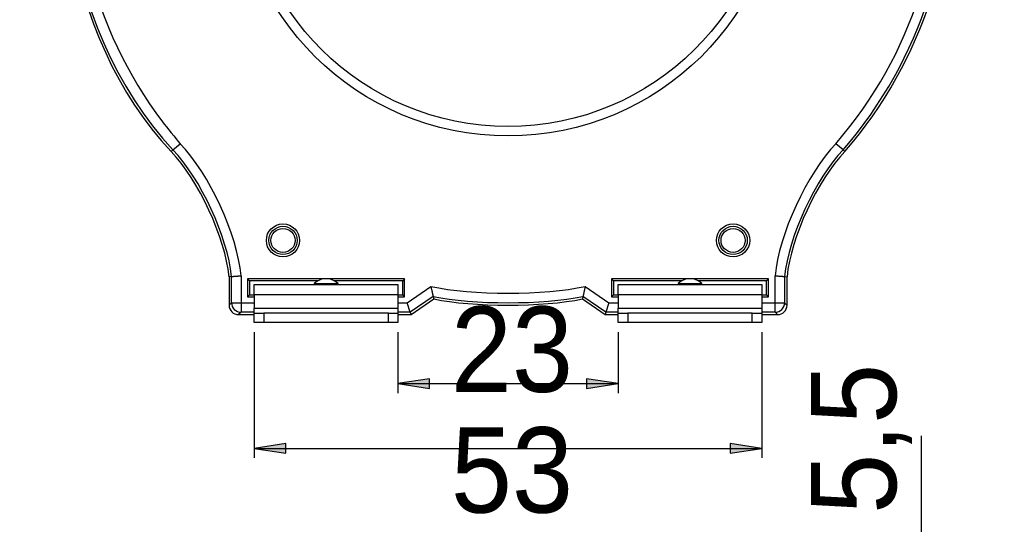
# Model space of a CAD drawing. Extents: x 0 to 333, y 0 to 297.
# Tile 25 of 26: x 275 to 333, y 179 to 208. Entities that reach past the tile are written whole.
import ezdxf

# ---------------------------------------------------------------- set-up
doc = ezdxf.new("R2010")
doc.units = 0
doc.layers.get('0').update_dxf_attribs({"linetype": 'CONTINUOUS'})

# ---------------------------------------------------------------- blocks, each defined once
blk = doc.blocks.new('*U1299')
at = {"color": 7}
blk.add_solid([(290.444, 182.77), (288.577, 183.054), (290.444, 183.339)], dxfattribs=at)
blk = doc.blocks.new('BLOCK_1224')
blk.add_lwpolyline([(288.577, 183.054), (290.444, 182.77), (290.444, 183.339), (288.577, 183.054)])
at = {"color": 7}
blk.add_blockref('*U1299', (0, 0), dxfattribs=at)
blk = doc.blocks.new('*U1300')
at = {"color": 7}
blk.add_solid([(316.681, 182.77), (316.681, 183.339), (318.548, 183.054)], dxfattribs=at)
blk = doc.blocks.new('BLOCK_1225')
blk.add_lwpolyline([(318.548, 183.054), (316.681, 183.339), (316.681, 182.77), (318.548, 183.054)])
at = {"color": 7}
blk.add_blockref('*U1300', (0, 0), dxfattribs=at)
blk = doc.blocks.new('BLOCK_1226')
blk.add_lwpolyline([(288.577, 189.915), (288.577, 182.494)])
blk = doc.blocks.new('BLOCK_1227')
blk.add_lwpolyline([(318.548, 189.915), (318.548, 182.494)])
blk = doc.blocks.new('BLOCK_1228')
blk.add_lwpolyline([(288.577, 183.054), (318.548, 183.054)])
blk = doc.blocks.new('BLOCK_1229')
at = {"color": 7, "insert": (300.187, 179.19), "char_height": 5.03767, "attachment_point": 7}
blk.add_mtext('\\fArial|b0|i0|c0|p34;\\W0.92158;53', dxfattribs=at)
blk = doc.blocks.new('*U1301')
at = {"color": 7}
blk.add_solid([(298.926, 186.587), (297.059, 186.872), (298.926, 187.156)], dxfattribs=at)
blk = doc.blocks.new('BLOCK_1230')
blk.add_lwpolyline([(297.059, 186.872), (298.926, 186.587), (298.926, 187.156), (297.059, 186.872)])
at = {"color": 7}
blk.add_blockref('*U1301', (0, 0), dxfattribs=at)
blk = doc.blocks.new('*U1302')
at = {"color": 7}
blk.add_solid([(308.199, 186.587), (308.199, 187.156), (310.066, 186.872)], dxfattribs=at)
blk = doc.blocks.new('BLOCK_1231')
blk.add_lwpolyline([(310.066, 186.872), (308.199, 187.156), (308.199, 186.587), (310.066, 186.872)])
at = {"color": 7}
blk.add_blockref('*U1302', (0, 0), dxfattribs=at)
blk = doc.blocks.new('BLOCK_1232')
blk.add_lwpolyline([(297.059, 189.915), (297.059, 186.312)])
blk = doc.blocks.new('BLOCK_1233')
blk.add_lwpolyline([(310.066, 189.915), (310.066, 186.312)])
blk = doc.blocks.new('BLOCK_1234')
blk.add_lwpolyline([(297.059, 186.872), (310.066, 186.872)])
blk = doc.blocks.new('BLOCK_1235')
at = {"color": 7, "insert": (300.187, 186.312), "char_height": 5.03767, "attachment_point": 7}
blk.add_mtext('\\fArial|b0|i0|c0|p34;\\W0.92158;23', dxfattribs=at)
blk = doc.blocks.new('BLOCK_1252')
blk.add_lwpolyline([(327.968, 176.11), (327.968, 183.801)])
blk = doc.blocks.new('BLOCK_1255')
at = {"color": 7, "insert": (327.419, 179.19), "char_height": 5.03767, "attachment_point": 7, "rotation": 90}
blk.add_mtext('\\fArial|b0|i0|c0|p34;\\W0.9045;5,5', dxfattribs=at)

msp = doc.modelspace()

# ---------------------------------------------------------------- linework, layer by layer
at = {"color": 7}
for points in [[(283.776, 200.666), (283.667, 200.574)], [(283.776, 200.666), (284.206, 201.031)], [(323.349, 200.666), (322.919, 201.031)], [(323.349, 200.666), (323.458, 200.574)], [(287.232, 193.195), (287.089, 193.184)], [(287.089, 193.184), (287.089, 191.503)], [(287.232, 191.645), (287.232, 193.195)], [(287.798, 193.237), (287.798, 191.645)], [(288.183, 193.052), (288.183, 191.993)], [(288.183, 193.052), (288.294, 192.943)], [(297.452, 193.052), (288.183, 193.052)], [(297.452, 193.052), (297.342, 192.943)], [(297.452, 191.993), (297.452, 193.052)], [(309.672, 193.052), (309.783, 192.943)], [(318.941, 193.052), (309.672, 193.052)], [(309.672, 193.052), (309.672, 191.993)], [(318.941, 193.052), (318.831, 192.943)], [(318.941, 191.993), (318.941, 193.052)], [(319.327, 191.645), (319.327, 193.237)], [(319.893, 193.195), (319.893, 191.645)], [(319.893, 193.195), (320.036, 193.184)], [(320.036, 191.503), (320.036, 193.184)], [(288.294, 192.943), (288.294, 192.103)], [(292.355, 192.943), (288.294, 192.943)], [(288.577, 192.716), (297.059, 192.716)], [(288.577, 192.119), (288.577, 192.716)], [(292.111, 192.773), (292.111, 192.716)], [(292.111, 192.773), (292.818, 192.773)], [(292.818, 192.773), (293.525, 192.773)], [(297.342, 192.943), (293.281, 192.943)], [(293.525, 192.716), (293.525, 192.773)], [(297.059, 192.716), (297.059, 192.119)], [(297.342, 192.103), (297.342, 192.943)], [(297.61, 191.645), (299.005, 192.613)], [(308.12, 192.613), (309.515, 191.645)], [(313.844, 192.943), (309.783, 192.943)], [(309.783, 192.943), (309.783, 192.103)], [(310.066, 192.716), (318.548, 192.716)], [(310.066, 192.119), (310.066, 192.716)], [(313.6, 192.773), (313.6, 192.716)], [(313.6, 192.773), (314.307, 192.773)], [(314.307, 192.773), (315.014, 192.773)], [(318.831, 192.943), (314.77, 192.943)], [(315.014, 192.716), (315.014, 192.773)], [(318.548, 192.716), (318.548, 192.119)], [(318.831, 192.103), (318.831, 192.943)], [(288.183, 191.993), (288.294, 192.103)], [(288.183, 191.993), (288.577, 191.993)], [(288.294, 192.103), (288.577, 192.103)], [(297.059, 192.119), (288.577, 192.119)], [(288.577, 192.119), (288.577, 191.334)], [(297.059, 192.119), (297.059, 191.334)], [(297.059, 192.103), (297.342, 192.103)], [(297.059, 191.993), (297.452, 191.993)], [(297.452, 191.993), (297.342, 192.103)], [(299.137, 192.02), (297.788, 191.085)], [(297.833, 190.943), (299.171, 191.871)], [(299.137, 192.02), (299.171, 191.871)], [(307.988, 192.02), (307.954, 191.871)], [(307.954, 191.871), (309.291, 190.943)], [(309.337, 191.085), (307.988, 192.02)], [(309.672, 191.993), (309.783, 192.103)], [(309.672, 191.993), (310.066, 191.993)], [(309.783, 192.103), (310.066, 192.103)], [(318.548, 192.119), (310.066, 192.119)], [(310.066, 192.119), (310.066, 191.334)], [(318.548, 192.119), (318.548, 191.334)], [(318.548, 192.103), (318.831, 192.103)], [(318.548, 191.993), (318.941, 191.993)], [(318.941, 191.993), (318.831, 192.103)], [(287.089, 191.503), (287.232, 191.645)], [(287.232, 191.645), (287.798, 191.645)], [(287.798, 191.645), (287.798, 191.085)], [(288.577, 191.334), (297.059, 191.334)], [(288.577, 191.035), (288.577, 191.334)], [(297.059, 191.334), (297.059, 191.035)], [(297.788, 191.085), (297.61, 191.645)], [(309.515, 191.645), (309.337, 191.085)], [(310.066, 191.334), (318.548, 191.334)], [(310.066, 191.035), (310.066, 191.334)], [(318.548, 191.334), (318.548, 191.035)], [(319.327, 191.085), (319.327, 191.645)], [(319.327, 191.645), (319.893, 191.645)], [(319.893, 191.645), (320.036, 191.503)], [(287.798, 191.085), (287.654, 190.943)], [(287.654, 190.943), (288.577, 190.943)], [(288.577, 190.475), (288.577, 191.035)], [(288.577, 191.035), (289.142, 191.035)], [(289.142, 191.035), (289.142, 190.475)], [(296.494, 191.035), (289.142, 191.035)], [(296.494, 190.475), (296.494, 191.035)], [(296.494, 191.035), (297.059, 191.035)], [(297.059, 191.035), (297.059, 190.475)], [(297.059, 190.943), (297.833, 190.943)], [(297.788, 191.085), (297.833, 190.943)], [(309.337, 191.085), (309.291, 190.943)], [(309.291, 190.943), (310.066, 190.943)], [(310.066, 190.475), (310.066, 191.035)], [(310.066, 191.035), (310.631, 191.035)], [(310.631, 191.035), (310.631, 190.475)], [(317.983, 191.035), (310.631, 191.035)], [(317.983, 190.475), (317.983, 191.035)], [(317.983, 191.035), (318.548, 191.035)], [(318.548, 191.035), (318.548, 190.475)], [(318.548, 190.943), (319.471, 190.943)], [(319.471, 190.943), (319.327, 191.085)], [(289.142, 190.475), (288.577, 190.475)], [(296.494, 190.475), (289.142, 190.475)], [(297.059, 190.475), (296.494, 190.475)], [(310.631, 190.475), (310.066, 190.475)], [(317.983, 190.475), (310.631, 190.475)], [(318.548, 190.475), (317.983, 190.475)]]:
    msp.add_lwpolyline(points, dxfattribs=at)
at = {"color": 253}
for points in [[(287.798, 191.645), (288.577, 191.645)], [(297.059, 191.645), (297.61, 191.645)], [(309.515, 191.645), (310.066, 191.645)], [(318.548, 191.645), (319.327, 191.645)], [(288.577, 191.085), (287.798, 191.085)], [(297.788, 191.085), (297.059, 191.085)], [(310.066, 191.085), (309.337, 191.085)], [(319.327, 191.085), (318.548, 191.085)]]:
    msp.add_lwpolyline(points, dxfattribs=at)
at = {"color": 7}
for points, knots in [([(323.458, 200.574), (332.867, 211.46), (331.588, 227.841), (320.6, 237.163), (316.72, 240.873), (308.945, 243.72), (303.563, 243.403)], [0, 0, 0, 0, 1, 1, 1, 2, 2, 2, 2]), ([(323.349, 200.666), (332.707, 211.492), (331.435, 227.784), (320.507, 237.055), (316.648, 240.745), (308.916, 243.577), (303.563, 243.261)], [0, 0, 0, 0, 1, 1, 1, 2, 2, 2, 2]), ([(322.919, 201.031), (332.074, 211.622), (330.83, 227.56), (320.139, 236.63), (316.367, 240.237), (308.806, 243.008), (303.572, 242.701)], [0, 0, 0, 0, 1, 1, 1, 2, 2, 2, 2]), ([(288.293, 237.667), (277.024, 229.312), (274.725, 213.49), (283.159, 202.326), (283.409, 201.987), (283.927, 201.347), (284.206, 201.031)], [0, 0, 0, 0, 1, 1, 1, 2, 2, 2, 2]), ([(319.678, 217.453), (319.678, 226.271), (312.463, 233.418), (303.563, 233.418), (294.662, 233.418), (287.447, 226.271), (287.447, 217.453), (287.447, 208.636), (294.662, 201.488), (303.563, 201.488), (312.463, 201.488), (319.678, 208.636), (319.678, 217.453), (319.678, 217.453), (319.678, 217.453), (319.678, 217.453)], [0, 0, 0, 0, 1, 1, 1, 2, 2, 2, 3, 3, 3, 4, 4, 4, 5, 5, 5, 5]), ([(319.112, 217.453), (319.112, 225.961), (312.15, 232.858), (303.563, 232.858), (294.975, 232.858), (288.013, 225.961), (288.013, 217.453), (288.013, 208.945), (294.975, 202.048), (303.563, 202.048), (312.15, 202.048), (319.112, 208.945), (319.112, 217.453), (319.112, 217.453), (319.112, 217.453), (319.112, 217.453)], [0, 0, 0, 0, 1, 1, 1, 2, 2, 2, 3, 3, 3, 4, 4, 4, 5, 5, 5, 5]), ([(291.256, 195.324), (291.256, 195.861), (290.816, 196.297), (290.273, 196.297), (289.73, 196.297), (289.291, 195.861), (289.291, 195.324), (289.291, 194.786), (289.73, 194.351), (290.273, 194.351), (290.816, 194.351), (291.256, 194.786), (291.256, 195.324), (291.256, 195.324), (291.256, 195.324), (291.256, 195.324)], [0, 0, 0, 0, 1, 1, 1, 2, 2, 2, 3, 3, 3, 4, 4, 4, 5, 5, 5, 5]), ([(291.112, 195.324), (291.112, 195.783), (290.736, 196.155), (290.273, 196.155), (289.81, 196.155), (289.435, 195.783), (289.435, 195.324), (289.435, 194.865), (289.81, 194.493), (290.273, 194.493), (290.736, 194.493), (291.112, 194.865), (291.112, 195.324), (291.112, 195.324), (291.112, 195.324), (291.112, 195.324)], [0, 0, 0, 0, 1, 1, 1, 2, 2, 2, 3, 3, 3, 4, 4, 4, 5, 5, 5, 5]), ([(290.986, 195.324), (290.986, 195.714), (290.667, 196.03), (290.273, 196.03), (289.88, 196.03), (289.56, 195.714), (289.56, 195.324), (289.56, 194.934), (289.88, 194.618), (290.273, 194.618), (290.667, 194.618), (290.986, 194.934), (290.986, 195.324), (290.986, 195.324), (290.986, 195.324), (290.986, 195.324)], [0, 0, 0, 0, 1, 1, 1, 2, 2, 2, 3, 3, 3, 4, 4, 4, 5, 5, 5, 5]), ([(317.835, 195.324), (317.835, 195.861), (317.395, 196.297), (316.852, 196.297), (316.309, 196.297), (315.869, 195.861), (315.869, 195.324), (315.869, 194.786), (316.309, 194.351), (316.852, 194.351), (317.395, 194.351), (317.835, 194.786), (317.835, 195.324), (317.835, 195.324), (317.835, 195.324), (317.835, 195.324)], [0, 0, 0, 0, 1, 1, 1, 2, 2, 2, 3, 3, 3, 4, 4, 4, 5, 5, 5, 5]), ([(317.691, 195.324), (317.691, 195.783), (317.315, 196.155), (316.852, 196.155), (316.389, 196.155), (316.013, 195.783), (316.013, 195.324), (316.013, 194.865), (316.389, 194.493), (316.852, 194.493), (317.315, 194.493), (317.691, 194.865), (317.691, 195.324), (317.691, 195.324), (317.691, 195.324), (317.691, 195.324)], [0, 0, 0, 0, 1, 1, 1, 2, 2, 2, 3, 3, 3, 4, 4, 4, 5, 5, 5, 5]), ([(317.564, 195.324), (317.564, 195.714), (317.245, 196.03), (316.852, 196.03), (316.458, 196.03), (316.139, 195.714), (316.139, 195.324), (316.139, 194.934), (316.458, 194.618), (316.852, 194.618), (317.245, 194.618), (317.564, 194.934), (317.564, 195.324), (317.564, 195.324), (317.564, 195.324), (317.564, 195.324)], [0, 0, 0, 0, 1, 1, 1, 2, 2, 2, 3, 3, 3, 4, 4, 4, 5, 5, 5, 5]), ([(287.232, 193.195), (287.234, 193.195), (287.236, 193.195), (287.241, 193.196), (287.244, 193.196), (287.248, 193.196), (287.252, 193.196), (287.257, 193.197), (287.262, 193.197), (287.267, 193.198), (287.278, 193.198), (287.291, 193.199), (287.307, 193.201), (287.315, 193.201), (287.323, 193.202), (287.333, 193.203), (287.342, 193.203), (287.352, 193.204), (287.362, 193.205), (287.382, 193.206), (287.404, 193.208), (287.427, 193.209), (287.439, 193.211), (287.452, 193.211), (287.465, 193.212), (287.478, 193.213), (287.491, 193.214), (287.505, 193.215), (287.532, 193.217), (287.56, 193.22), (287.589, 193.221), (287.604, 193.223), (287.619, 193.224), (287.635, 193.225), (287.65, 193.226), (287.666, 193.227), (287.682, 193.228), (287.699, 193.23), (287.717, 193.231), (287.734, 193.232), (287.752, 193.234), (287.77, 193.235), (287.788, 193.236), (287.792, 193.236), (287.795, 193.237), (287.798, 193.237)], [0, 0, 0, 0, 1, 1, 1, 2, 2, 2, 3, 3, 3, 4, 4, 4, 5, 5, 5, 6, 6, 6, 7, 7, 7, 8, 8, 8, 9, 9, 9, 10, 10, 10, 11, 11, 11, 12, 12, 12, 13, 13, 13, 14, 14, 14, 15, 15, 15, 15]), ([(319.327, 193.237), (319.33, 193.237), (319.333, 193.236), (319.337, 193.236), (319.354, 193.235), (319.372, 193.234), (319.39, 193.232), (319.408, 193.231), (319.426, 193.23), (319.443, 193.228), (319.474, 193.226), (319.504, 193.224), (319.533, 193.222), (319.548, 193.221), (319.563, 193.22), (319.577, 193.218), (319.592, 193.217), (319.606, 193.216), (319.62, 193.215), (319.647, 193.213), (319.672, 193.211), (319.696, 193.21), (319.708, 193.209), (319.72, 193.208), (319.731, 193.207), (319.742, 193.206), (319.753, 193.206), (319.763, 193.205), (319.783, 193.203), (319.801, 193.202), (319.817, 193.201), (319.825, 193.2), (319.832, 193.199), (319.839, 193.199), (319.846, 193.199), (319.852, 193.198), (319.858, 193.198), (319.869, 193.197), (319.877, 193.196), (319.883, 193.196), (319.886, 193.196), (319.888, 193.195), (319.89, 193.195), (319.892, 193.195), (319.892, 193.195), (319.893, 193.195)], [0, 0, 0, 0, 1, 1, 1, 2, 2, 2, 3, 3, 3, 4, 4, 4, 5, 5, 5, 6, 6, 6, 7, 7, 7, 8, 8, 8, 9, 9, 9, 10, 10, 10, 11, 11, 11, 12, 12, 12, 13, 13, 13, 14, 14, 14, 15, 15, 15, 15]), ([(299.005, 192.613), (299.005, 192.611), (299.005, 192.61), (299.005, 192.609), (299.012, 192.582), (299.017, 192.556), (299.023, 192.529), (299.029, 192.503), (299.035, 192.477), (299.04, 192.451), (299.045, 192.43), (299.049, 192.41), (299.054, 192.39), (299.059, 192.37), (299.063, 192.35), (299.067, 192.331), (299.071, 192.312), (299.076, 192.293), (299.08, 192.275), (299.085, 192.249), (299.091, 192.225), (299.096, 192.203), (299.101, 192.181), (299.106, 192.16), (299.11, 192.141), (299.114, 192.122), (299.118, 192.106), (299.121, 192.091), (299.124, 192.076), (299.127, 192.064), (299.129, 192.054), (299.131, 192.047), (299.132, 192.041), (299.133, 192.036), (299.134, 192.031), (299.135, 192.028), (299.136, 192.025), (299.137, 192.023), (299.137, 192.022), (299.137, 192.02)], [0, 0, 0, 0, 1, 1, 1, 2, 2, 2, 3, 3, 3, 4, 4, 4, 5, 5, 5, 6, 6, 6, 7, 7, 7, 8, 8, 8, 9, 9, 9, 10, 10, 10, 11, 11, 11, 12, 12, 12, 13, 13, 13, 13]), ([(308.12, 192.613), (308.12, 192.611), (308.12, 192.61), (308.12, 192.609), (308.113, 192.582), (308.108, 192.556), (308.102, 192.529), (308.096, 192.503), (308.09, 192.477), (308.085, 192.451), (308.08, 192.43), (308.076, 192.41), (308.071, 192.39), (308.066, 192.37), (308.062, 192.35), (308.058, 192.331), (308.054, 192.312), (308.049, 192.293), (308.045, 192.275), (308.04, 192.249), (308.034, 192.225), (308.029, 192.203), (308.024, 192.181), (308.019, 192.16), (308.015, 192.141), (308.011, 192.122), (308.007, 192.106), (308.004, 192.091), (308, 192.076), (307.998, 192.064), (307.996, 192.054), (307.994, 192.047), (307.993, 192.041), (307.992, 192.036), (307.991, 192.031), (307.99, 192.028), (307.989, 192.025), (307.988, 192.023), (307.988, 192.022), (307.988, 192.02)], [0, 0, 0, 0, 1, 1, 1, 2, 2, 2, 3, 3, 3, 4, 4, 4, 5, 5, 5, 6, 6, 6, 7, 7, 7, 8, 8, 8, 9, 9, 9, 10, 10, 10, 11, 11, 11, 12, 12, 12, 13, 13, 13, 13])]:
    msp.add_open_spline(points, degree=3, knots=knots, dxfattribs=at)
for points in [[(280.367, 229.199), (275.475, 220.595), (276.992, 207.901), (283.776, 200.666)], [(279.397, 227.465), (275.454, 219.213), (277.357, 207.228), (283.667, 200.574)], [(287.232, 193.195), (287.009, 195.521), (285.409, 198.981), (283.776, 200.666)], [(287.798, 193.237), (287.572, 195.664), (285.909, 199.272), (284.206, 201.031)], [(322.919, 201.031), (321.216, 199.272), (319.553, 195.664), (319.327, 193.237)], [(323.349, 200.666), (321.716, 198.981), (320.116, 195.521), (319.893, 193.195)], [(287.089, 193.184), (286.867, 195.484), (285.282, 198.907), (283.667, 200.574)], [(323.458, 200.574), (321.843, 198.907), (320.258, 195.484), (320.036, 193.184)], [(292.529, 193.011), (292.399, 192.98), (292.203, 192.869), (292.111, 192.773)], [(293.525, 192.773), (293.433, 192.869), (293.237, 192.98), (293.107, 193.011)], [(299.005, 192.613), (301.402, 192.07), (305.723, 192.07), (308.12, 192.613)], [(314.018, 193.011), (313.888, 192.98), (313.692, 192.869), (313.6, 192.773)], [(315.014, 192.773), (314.922, 192.869), (314.726, 192.98), (314.596, 193.011)], [(299.137, 192.02), (301.46, 191.521), (305.665, 191.521), (307.988, 192.02)], [(299.171, 191.871), (301.475, 191.381), (305.65, 191.381), (307.954, 191.871)], [(287.089, 191.503), (287.089, 191.194), (287.342, 190.943), (287.654, 190.943)], [(287.232, 191.645), (287.232, 191.336), (287.486, 191.085), (287.798, 191.085)], [(319.327, 191.085), (319.639, 191.085), (319.893, 191.336), (319.893, 191.645)], [(319.471, 190.943), (319.783, 190.943), (320.036, 191.194), (320.036, 191.503)]]:
    msp.add_open_spline(points, degree=3, dxfattribs=at)

# ---------------------------------------------------------------- block references
for name in ['BLOCK_1235', 'BLOCK_1226', 'BLOCK_1232', 'BLOCK_1233', 'BLOCK_1227', 'BLOCK_1255', 'BLOCK_1230', 'BLOCK_1234', 'BLOCK_1231', 'BLOCK_1229', 'BLOCK_1252', 'BLOCK_1224', 'BLOCK_1225', 'BLOCK_1228']:
    msp.add_blockref(name, (0, 0))

doc.saveas('drawing.dxf')
